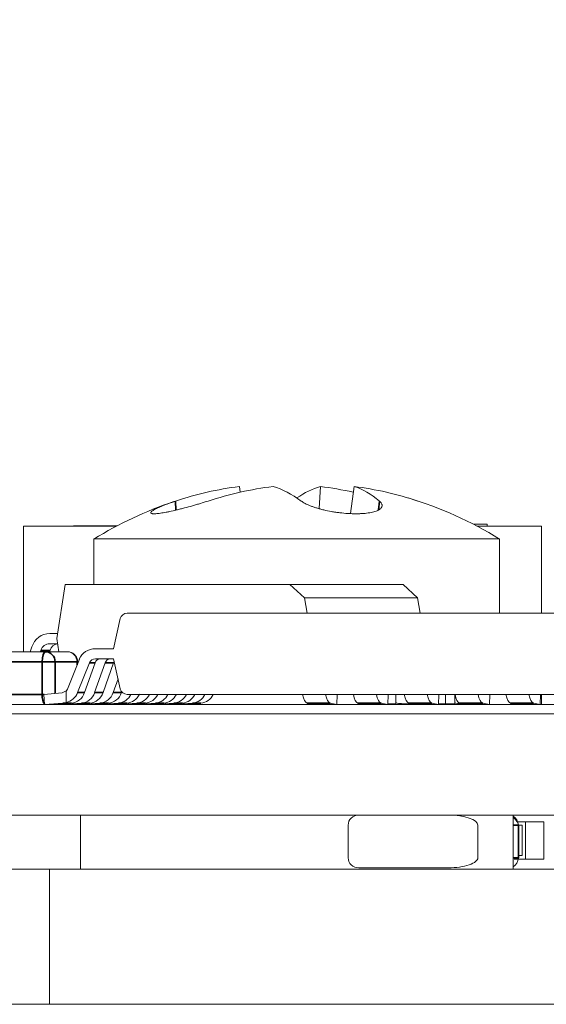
# Model space of a CAD drawing. Header units: millimetres. Extents: x 4 to 1188, y 1 to 840.
# Tile 213 of 256: x 679.55 to 680.59, y 417.58 to 419.52. Entities that reach past the tile are written whole.
import ezdxf

# ---------------------------------------------------------------- set-up
doc = ezdxf.new("R2010")
doc.units = ezdxf.units.MM
doc.layers.add('1', color=7, linetype='Continuous')
doc.styles.add('Arial Unicode MS', font='Arial Unicode MS')
doc.dimstyles.get("Standard").update_dxf_attribs({"dimtxt": 0.18, "dimasz": 0.18, "dimexe": 0.18, "dimexo": 0.0625, "dimgap": 0.09, "dimtad": 0, "dimtih": 1, "dimtoh": 1, "dimdec": 4, "dimzin": 0, "dimdsep": 46, "dimtxsty": 'Standard', "dimcen": 0.09, "dimadec": 0, "dimazin": 0, "dimtfac": 1, "dimtdec": 4, "dimtofl": 0, "dimtmove": 0, "dimatfit": 3, "dimfxl": 0, "dimtolj": 1, "dimtzin": 0, "dimarcsym": 0})

# ---------------------------------------------------------------- blocks, each defined once
blk = doc.blocks.new('_U30')
at = {"layer": '1', "color": 18, "lineweight": 35}
for p, q in [((692.9592, 533.0864), (641.2295, 533.0864)), ((643.2295, 533.0864), (643.2295, 331.7513)), ((725.4264, 331.7513), (641.2295, 331.7513))]:
    blk.add_line(p, q, dxfattribs=at)
at = {"layer": '1', "color": 18, "lineweight": 70}
for points in [[(643.2295, 533.0864), (644.0054, 529.5864), (642.4535, 529.5864)], [(643.2295, 331.7513), (642.4535, 335.2513), (644.0054, 335.2513)]]:
    blk.add_solid(points, dxfattribs=at)
at = {"layer": '1', "color": 18, "linetype": 'Continuous', "lineweight": 13, "insert": (642.7766, 428.0421), "char_height": 3, "attachment_point": 7, "rotation": 90, "line_spacing_factor": 1.047437, "style": 'Arial Unicode MS'}
blk.add_mtext('\\fArial Unicode MS|b0|i0;\\W1.0000;1510', dxfattribs=at)

msp = doc.modelspace()

# ---------------------------------------------------------------- hatches: boundary and pattern name
at = {"layer": '1', "linetype": 'Continuous', "lineweight": 35}
h = msp.add_hatch(dxfattribs=at)
h.set_pattern_fill('ANSI31', color=154, scale=1.55, angle=-2.13e-14, style=0)
h.paths.add_polyline_path([(682.7292, 417.952), (682.5613, 417.952), (682.5613, 417.7026), (681.8974, 417.7026), (681.8974, 417.952), (674.5152, 417.952), (674.5152, 418.152), (674.905, 418.152), (674.905, 418.952), (676.6279, 418.952), (676.6279, 418.152), (682.7292, 418.152)], flags=0)
h = msp.add_hatch(dxfattribs=at)
h.set_pattern_fill('ANSI31', color=154, scale=1.55, angle=29.9848, style=0)
h.paths.add_polyline_path([(673.5022, 417.952), (673.5022, 418.1704), (675.1711, 418.1704), (675.1711, 417.952)], flags=0)
h.paths.add_polyline_path([(675.3035, 417.952), (675.3035, 418.1704), (682.7292, 418.1704), (682.7292, 417.952)], flags=0)
h.paths.add_polyline_path([(672.566, 417.952), (672.566, 418.1704), (673.1466, 418.1704), (673.1466, 417.952)], flags=0)

# ---------------------------------------------------------------- linework, layer by layer
at = {"layer": '1', "color": 154, "linetype": 'Continuous', "lineweight": 13}
for p, q in [((679.9839, 418.5894), (679.9823, 418.6005)), ((680.1396, 418.557), (680.1421, 418.6005)), ((680.2011, 418.5472), (680.2084, 418.6005)), ((679.7401, 418.5226), (679.5563, 418.5226)), ((679.5563, 418.5226), (679.5563, 418.2744)), ((679.6554, 418.5226), (679.6554, 418.5228)), ((679.6554, 418.5228), (679.7405, 418.5228)), ((680.4707, 418.526), (680.4441, 418.526)), ((680.5778, 418.5226), (680.4506, 418.5226)), ((680.4707, 418.526), (680.4707, 418.5226)), ((680.5778, 418.5226), (680.5778, 418.3504)), ((679.6953, 418.4971), (679.6953, 418.4071)), ((680.4953, 418.4971), (679.6953, 418.4971)), ((680.4953, 418.3504), (680.4953, 418.4971)), ((679.6222, 418.3004), (679.6387, 418.4071)), ((679.8617, 418.4071), (679.6387, 418.4071)), ((679.6387, 418.4071), (680.082, 418.4071)), ((680.305, 418.4071), (679.8617, 418.4071)), ((680.0123, 418.4071), (680.0923, 418.4071)), ((680.082, 418.4071), (680.305, 418.4071)), ((680.1108, 418.3808), (680.082, 418.4071)), ((680.305, 418.4071), (680.3338, 418.3808)), ((680.1108, 418.3808), (680.1156, 418.3504)), ((680.3338, 418.3808), (680.1108, 418.3808)), ((680.3386, 418.3504), (680.3338, 418.3808)), ((679.7612, 418.3504), (680.6998, 418.3504)), ((679.7612, 418.3504), (680.0339, 418.3504)), ((680.0339, 418.3504), (680.8627, 418.3504)), ((679.7339, 418.2804), (679.7474, 418.3398)), ((679.6237, 418.3104), (679.6082, 418.3104)), ((679.6082, 418.3104), (679.6237, 418.3104)), ((679.5729, 418.2841), (679.5696, 418.2744)), ((679.6237, 418.2904), (679.6082, 418.2904)), ((679.6237, 418.2904), (679.6082, 418.2904)), ((679.6262, 418.2744), (679.6222, 418.3004)), ((679.6, 418.2744), (679.387, 418.2744)), ((679.5906, 418.2772), (679.5896, 418.2744)), ((679.6433, 418.2744), (679.6, 418.2744)), ((679.6078, 418.2744), (679.6088, 418.2772)), ((679.6984, 418.2804), (679.7339, 418.2804)), ((679.6984, 418.2804), (679.7082, 418.2804)), ((679.7339, 418.2804), (679.7082, 418.2804)), ((679.643, 418.2008), (679.6666, 418.2596)), ((679.6865, 418.2526), (679.663, 418.1938)), ((679.6633, 418.2514), (679.6633, 418.2544)), ((679.6769, 418.1938), (679.6977, 418.2526)), ((679.6968, 418.1938), (679.7176, 418.2526)), ((679.7339, 418.2604), (679.6984, 418.2604)), ((679.7082, 418.2604), (679.6984, 418.2604)), ((679.7134, 418.1938), (679.7342, 418.2526)), ((679.7474, 418.201), (679.7339, 418.2604)), ((679.7352, 418.2548), (679.7342, 418.2526)), ((679.7333, 418.1938), (679.7429, 418.2208)), ((679.633, 418.1931), (679.5964, 418.1903)), ((679.5964, 418.1903), (679.5977, 418.1704)), ((679.633, 418.1931), (679.6405, 418.197)), ((679.6405, 418.1743), (679.6405, 418.197)), ((679.7499, 418.1938), (679.7504, 418.1952)), ((680.6998, 418.1904), (679.7612, 418.1904)), ((680.1751, 418.1903), (680.1747, 418.1704)), ((680.1749, 418.1904), (680.1751, 418.1903)), ((680.2754, 418.1903), (680.2749, 418.1704)), ((680.2751, 418.1904), (680.2754, 418.1903)), ((680.2909, 418.1719), (680.2909, 418.1904)), ((680.3756, 418.1903), (680.3751, 418.1704)), ((680.3754, 418.1904), (680.3756, 418.1903)), ((680.3885, 418.1904), (680.3885, 418.1719)), ((680.4068, 418.1719), (680.4068, 418.1904)), ((680.4758, 418.1903), (680.4754, 418.1704)), ((680.4756, 418.1904), (680.4758, 418.1903)), ((680.5761, 418.1903), (680.5756, 418.1704)), ((680.5758, 418.1904), (680.5761, 418.1903)), ((680.5778, 418.1904), (680.5778, 418.1704)), ((675.3035, 418.1704), (682.7292, 418.1704)), ((679.5977, 418.1704), (679.6343, 418.1731)), ((679.6143, 418.1704), (679.6509, 418.1731)), ((679.6341, 418.1719), (679.6342, 418.1704)), ((679.6342, 418.1704), (679.6708, 418.1731)), ((679.6343, 418.1731), (679.6405, 418.1743)), ((679.6508, 418.1704), (679.6874, 418.1731)), ((679.6687, 418.1717), (679.6687, 418.1704)), ((679.6706, 418.1719), (679.6707, 418.1704)), ((679.6707, 418.1704), (679.7073, 418.1731)), ((679.6872, 418.1704), (679.7238, 418.1731)), ((679.707, 418.1719), (679.7071, 418.1704)), ((679.7071, 418.1704), (679.7437, 418.1731)), ((679.7237, 418.1704), (679.7603, 418.1731)), ((679.7435, 418.1719), (679.7436, 418.1704)), ((679.7436, 418.1704), (679.7802, 418.1731)), ((679.7602, 418.1704), (679.7968, 418.1731)), ((679.78, 418.1719), (679.7801, 418.1704)), ((679.7801, 418.1704), (679.8167, 418.1731)), ((679.7967, 418.1704), (679.8333, 418.1731)), ((679.8165, 418.1719), (679.8166, 418.1704)), ((679.8166, 418.1704), (679.8532, 418.1731)), ((679.8332, 418.1704), (679.8698, 418.1731)), ((679.853, 418.1719), (679.8531, 418.1704)), ((679.8531, 418.1704), (679.8897, 418.1731)), ((679.8697, 418.1704), (679.9062, 418.1731)), ((680.1291, 418.1704), (680.1158, 418.1731)), ((680.1747, 418.1704), (680.1613, 418.1731)), ((680.2293, 418.1704), (680.216, 418.1731)), ((680.2749, 418.1704), (680.2616, 418.1731)), ((680.2909, 418.1719), (680.2749, 418.1719)), ((680.322, 418.1719), (680.3018, 418.1719)), ((680.3296, 418.1704), (680.3162, 418.1731)), ((680.3751, 418.1704), (680.3618, 418.1731)), ((680.3885, 418.1719), (680.3752, 418.1719)), ((680.4068, 418.1719), (680.3885, 418.1719)), ((680.4298, 418.1704), (680.4165, 418.1731)), ((680.4222, 418.1719), (680.4176, 418.1719)), ((680.4754, 418.1704), (680.462, 418.1731)), ((680.53, 418.1704), (680.5167, 418.1731)), ((680.522, 418.1704), (680.522, 418.172)), ((680.5756, 418.1704), (680.5623, 418.1731)), ((676.6279, 418.152), (682.7292, 418.152)), ((681.8974, 417.952), (674.5152, 417.952)), ((682.7292, 417.952), (675.3035, 417.952)), ((679.6687, 417.952), (679.6687, 417.8453)), ((680.218, 417.952), (680.394, 417.952)), ((680.218, 417.952), (680.2386, 417.952)), ((680.522, 417.8453), (680.522, 417.952)), ((680.5299, 417.9386), (680.5451, 417.9386)), ((680.5463, 417.9386), (680.5299, 417.9386)), ((680.5451, 417.9386), (680.5827, 417.9386)), ((680.5827, 417.9386), (680.5463, 417.9386)), ((680.5463, 417.9386), (680.5463, 417.8653)), ((680.5827, 417.8653), (680.5827, 417.9386)), ((680.1968, 417.868), (680.1968, 417.932)), ((680.4524, 417.932), (680.4524, 417.868)), ((680.5336, 417.868), (680.5336, 417.932)), ((680.5336, 417.932), (680.54, 417.932)), ((680.54, 417.932), (680.5336, 417.932)), ((680.54, 417.872), (680.54, 417.932)), ((680.54, 417.872), (680.54, 417.932)), ((680.5243, 417.8653), (680.5463, 417.8653)), ((680.5336, 417.872), (680.54, 417.872)), ((680.5336, 417.872), (680.54, 417.872)), ((680.5463, 417.8653), (680.5827, 417.8653)), ((678.7563, 417.8453), (679.6076, 417.8453)), ((679.6076, 417.8453), (679.6076, 417.5786)), ((680.4204, 417.8453), (679.6077, 417.8453)), ((680.394, 417.848), (680.218, 417.848)), ((680.4204, 417.8453), (680.522, 417.8453)), ((680.6998, 417.8453), (680.522, 417.8453)), ((679.6076, 417.5786), (678.7563, 417.5786)), ((680.6998, 417.5786), (679.6077, 417.5786))]:
    msp.add_line(p, q, dxfattribs=at)
at = {"layer": '1', "color": 154, "linetype": 'Continuous', "lineweight": 35}
for p, q in [((679.8572, 418.5542), (679.8565, 418.572)), ((680.2566, 418.5546), (680.2583, 418.572)), ((679.6088, 418.2772), (679.5906, 418.2772)), ((679.3801, 418.2544), (679.5931, 418.2544)), ((679.5931, 418.2544), (679.6187, 418.2544)), ((679.5931, 418.2544), (679.5931, 418.1904)), ((679.6187, 418.2544), (679.6621, 418.2544)), ((679.6187, 418.192), (679.6187, 418.2544)), ((679.6621, 418.2544), (679.6633, 418.2544)), ((679.6621, 418.2544), (679.6621, 418.2484)), ((679.6977, 418.2526), (679.6865, 418.2526)), ((679.7342, 418.2526), (679.7176, 418.2526)), ((679.5931, 418.1904), (679.3801, 418.1904)), ((679.597, 418.1904), (679.5931, 418.1904)), ((679.6769, 418.1938), (679.663, 418.1938)), ((679.7134, 418.1938), (679.6968, 418.1938)), ((679.7499, 418.1938), (679.7333, 418.1938)), ((679.6343, 418.1731), (679.6509, 418.1731)), ((679.6708, 418.1731), (679.6874, 418.1731)), ((679.7073, 418.1731), (679.7238, 418.1731)), ((679.7437, 418.1731), (679.7603, 418.1731)), ((679.7802, 418.1731), (679.7968, 418.1731)), ((679.8167, 418.1731), (679.8333, 418.1731)), ((679.8532, 418.1731), (679.8698, 418.1731)), ((679.8897, 418.1731), (679.9062, 418.1731)), ((680.1158, 418.1731), (680.1613, 418.1731)), ((680.216, 418.1731), (680.2616, 418.1731)), ((680.3162, 418.1731), (680.3618, 418.1731)), ((680.4165, 418.1731), (680.462, 418.1731)), ((680.5167, 418.1731), (680.5623, 418.1731)), ((680.522, 417.932), (680.5324, 417.932)), ((680.5336, 417.932), (680.5324, 417.932)), ((680.5324, 417.932), (680.5324, 417.868)), ((680.5324, 417.868), (680.522, 417.868)), ((680.5336, 417.868), (680.5324, 417.868))]:
    msp.add_line(p, q, dxfattribs=at)
at = {"layer": '1', "color": 154, "linetype": 'Continuous', "lineweight": 13}
for start, end in [(58.3616, 73.2594), (108.5523, 121.6384)]:
    msp.add_arc((680.0953, 417.8478), 0.7625, start, end, dxfattribs=at)
for centre, major_axis, ratio, start_param, end_param in [((680.0925, 417.8471), (0.2018, -0.7353), 0.918668, 3.008342, 3.192828), ((680.0981, 417.8471), (0.2018, 0.7353), 0.918668, 0.360604, 0.545091), ((680.0886, 417.8471), (0.0862, -0.7576), 0.380951, 2.800111, 2.984598), ((680.1021, 417.8471), (0.0862, 0.7576), 0.380951, 0.156995, 0.312644), ((680.0925, 417.8471), (0.2018, -0.7353), 0.918668, 2.688517, 2.780988), ((680.0981, 417.8471), (0.2018, 0.7353), 0.918668, 6.231949, 6.416436), ((680.1021, 417.8471), (0.0862, 0.7576), 0.380951, 6.02834, 6.212827), ((679.7612, 418.3371), (-0.0142, 0), 0.939693, 4.712389, 6.073746), ((679.6082, 418.2704), (0, 0.04), 0.939693, 0, 1.22173), ((679.6082, 418.2704), (0, 0.02), 0.939693, 0, 1.22173), ((679.6265, 418.2704), (0, 0.02), 0.939693, 0.145042, 1.22173), ((679.6433, 418.2544), (0, -0.02), 0.939693, 1.570796, 3.141593), ((679.6984, 418.2484), (0.0341, 0), 0.939693, 1.570796, 2.782237), ((679.6984, 418.2484), (0.0128, 0), 0.939693, 1.570796, 2.782237), ((679.7082, 418.2484), (0, 0.012), 0.939693, 0, 1.211441), ((679.7281, 418.2484), (0, 0.012), 0.939693, 0, 1.211441), ((679.6311, 418.205), (0.0128, 0), 0.939693, 5.547037, 5.92383), ((679.6311, 418.205), (0.0341, 0), 0.939693, 4.993994, 5.92383), ((679.6488, 418.205), (0, -0.032), 0.939693, 0.069813, 1.211441), ((679.6687, 418.205), (0, -0.032), 0.939693, 0.069813, 1.211441), ((679.6853, 418.205), (0, -0.032), 0.939693, 0.069813, 1.211441), ((679.7052, 418.205), (0, -0.032), 0.939693, 0.069813, 1.211441), ((679.7217, 418.205), (0, -0.032), 0.939693, 0.069813, 1.211441), ((679.7416, 418.205), (0, -0.032), 0.939693, 0.069813, 1.095423), ((679.7612, 418.2037), (0.0142, 0), 0.939693, 3.351032, 4.712389), ((679.7582, 418.205), (0, -0.032), 0.939693, 0.069813, 1.1103), ((679.7781, 418.205), (0, -0.032), 0.939693, 0.069813, 1.095423), ((679.7947, 418.205), (0, -0.032), 0.939693, 0.069813, 1.093711), ((679.8146, 418.205), (0, -0.032), 0.939693, 0.069813, 1.095423), ((679.8312, 418.205), (0, -0.032), 0.939693, 0.069813, 1.093711), ((679.8511, 418.205), (0, -0.032), 0.939693, 0.069813, 1.095423), ((679.8677, 418.205), (0, -0.032), 0.939693, 0.069813, 1.095423), ((679.8876, 418.205), (0, -0.032), 0.939693, 0.069813, 1.095423), ((679.9041, 418.205), (0, -0.032), 0.939693, 0.069813, 1.093711), ((680.1165, 418.205), (0, -0.032), 0.34202, 5.187762, 6.213372), ((680.1621, 418.205), (0, -0.032), 0.34202, 5.187762, 6.213372), ((680.2168, 418.205), (0, -0.032), 0.34202, 5.187762, 6.213372), ((680.2623, 418.205), (0, -0.032), 0.34202, 5.187762, 6.213372), ((680.317, 418.205), (0, -0.032), 0.34202, 5.187762, 6.213372), ((680.3626, 418.205), (0, -0.032), 0.34202, 5.187762, 6.213372), ((680.4172, 418.205), (0, -0.032), 0.34202, 5.187762, 6.213372), ((680.4628, 418.205), (0, -0.032), 0.34202, 5.187762, 6.213372), ((680.5175, 418.205), (0, -0.032), 0.34202, 5.187762, 6.213372), ((680.563, 418.205), (0, -0.032), 0.34202, 5.187762, 6.213372), ((680.3018, 418.2053), (0, 0.0333), 0.939693, 2.787539, 3.141593), ((680.4176, 418.2053), (0, 0.0333), 0.939693, 2.787539, 3.141593), ((680.218, 417.932), (0.0213, 0), 0.939693, 1.570796, 3.141592), ((680.394, 417.932), (0.0585, 0), 0.34202, 0, 1.570796), ((680.5136, 417.932), (0, -0.02), 0.939693, 1.570796, 2.678969), ((680.218, 417.868), (-0.0213, 0), 0.939693, 0, 1.570796), ((680.394, 417.868), (-0.0585, 0), 0.34202, 1.570796, 3.141593), ((680.5136, 417.868), (0, -0.02), 0.939693, 0.462624, 1.570796)]:
    msp.add_ellipse(centre, major_axis=major_axis, ratio=ratio, start_param=start_param, end_param=end_param, dxfattribs=at)
at = {"layer": '1', "color": 154, "linetype": 'Continuous', "lineweight": 35}
for centre, major_axis, ratio, start_param, end_param in [((679.6, 418.2544), (0, -0.02), 0.34202, 3.141593, 4.712389), ((679.6, 418.2544), (0, 0.02), 0.939693, 4.712389, 6.283185), ((679.6, 418.1904), (0, -0.02), 0.34202, 4.712389, 5.933879)]:
    msp.add_ellipse(centre, major_axis=major_axis, ratio=ratio, start_param=start_param, end_param=end_param, dxfattribs=at)
at = {"layer": '1', "color": 154, "linetype": 'Continuous', "lineweight": 13}
for points, knots in [([(679.9204, 418.572), (679.9155, 418.5703), (679.9104, 418.5688), (679.9027, 418.5664), (679.9001, 418.5656), (679.8962, 418.5645), (679.8949, 418.5641), (679.8922, 418.5633), (679.8909, 418.5629), (679.8843, 418.5611), (679.879, 418.5596), (679.8713, 418.5576), (679.8687, 418.5569), (679.8636, 418.5556), (679.8611, 418.555), (679.8537, 418.5532), (679.849, 418.5522), (679.8423, 418.5508), (679.8401, 418.5503), (679.8358, 418.5495), (679.8338, 418.5492), (679.8281, 418.5482), (679.8246, 418.5477), (679.82, 418.5472), (679.8186, 418.547), (679.816, 418.5469), (679.8137, 418.5468), (679.8118, 418.5469), (679.8106, 418.547), (679.8102, 418.547), (679.8096, 418.5472), (679.8093, 418.5472), (679.8079, 418.5477), (679.8074, 418.5482), (679.8074, 418.5491), (679.8075, 418.5495), (679.8079, 418.5501), (679.8081, 418.5503), (679.8085, 418.5508), (679.8087, 418.551), (679.81, 418.5522), (679.8115, 418.5532), (679.8145, 418.555), (679.8157, 418.5556), (679.8182, 418.5569), (679.8209, 418.5582), (679.8239, 418.5596), (679.8272, 418.5611), (679.829, 418.5618), (679.8345, 418.5641), (679.8385, 418.5656), (679.8449, 418.568), (679.8471, 418.5687), (679.8517, 418.5703), (679.854, 418.5711), (679.8565, 418.572)], [0, 0, 0, 0, 0.0625, 0.0625, 0.09375, 0.09375, 0.109375, 0.109375, 0.125, 0.125, 0.1875, 0.1875, 0.21875, 0.21875, 0.25, 0.25, 0.3125, 0.3125, 0.34375, 0.34375, 0.375, 0.375, 0.4375, 0.4375, 0.46875, 0.46875, 0.5, 0.53125, 0.53125, 0.546875, 0.546875, 0.5625, 0.5625, 0.625, 0.625, 0.65625, 0.65625, 0.671875, 0.671875, 0.6875, 0.6875, 0.75, 0.75, 0.78125, 0.78125, 0.8125, 0.84375, 0.84375, 0.875, 0.875, 0.9375, 0.9375, 0.96875, 0.96875, 1, 1, 1, 1]), ([(680.2583, 418.572), (680.2601, 418.5703), (680.2615, 418.5688), (680.2629, 418.5664), (680.2632, 418.5656), (680.2635, 418.5645), (680.2636, 418.5641), (680.2637, 418.5633), (680.2637, 418.5629), (680.2636, 418.5611), (680.263, 418.5596), (680.2614, 418.5576), (680.2607, 418.5569), (680.2591, 418.5556), (680.2582, 418.555), (680.2551, 418.5532), (680.2526, 418.5522), (680.2481, 418.5508), (680.2465, 418.5503), (680.243, 418.5495), (680.2412, 418.5492), (680.2354, 418.5482), (680.2312, 418.5477), (680.2244, 418.5472), (680.222, 418.547), (680.2172, 418.5469), (680.2122, 418.5468), (680.2071, 418.5469), (680.2032, 418.547), (680.2019, 418.547), (680.1992, 418.5472), (680.1979, 418.5472), (680.1911, 418.5477), (680.1857, 418.5482), (680.1775, 418.5491), (680.1748, 418.5495), (680.1708, 418.5501), (680.1694, 418.5503), (680.1667, 418.5508), (680.1654, 418.551), (680.1588, 418.5522), (680.1536, 418.5532), (680.1462, 418.555), (680.1437, 418.5556), (680.139, 418.5569), (680.1344, 418.5582), (680.1301, 418.5596), (680.126, 418.5611), (680.124, 418.5618), (680.1183, 418.5641), (680.1149, 418.5656), (680.1103, 418.568), (680.1089, 418.5687), (680.1063, 418.5703), (680.1051, 418.5711), (680.104, 418.572)], [0, 0, 0, 0, 0.0625, 0.0625, 0.09375, 0.09375, 0.109375, 0.109375, 0.125, 0.125, 0.1875, 0.1875, 0.21875, 0.21875, 0.25, 0.25, 0.3125, 0.3125, 0.34375, 0.34375, 0.375, 0.375, 0.4375, 0.4375, 0.46875, 0.46875, 0.5, 0.53125, 0.53125, 0.546875, 0.546875, 0.5625, 0.5625, 0.625, 0.625, 0.65625, 0.65625, 0.671875, 0.671875, 0.6875, 0.6875, 0.75, 0.75, 0.78125, 0.78125, 0.8125, 0.84375, 0.84375, 0.875, 0.875, 0.9375, 0.9375, 0.96875, 0.96875, 1, 1, 1, 1]), ([(679.6633, 418.2544), (679.6632, 418.2572), (679.6625, 418.2611), (679.6594, 418.2666), (679.6551, 418.271), (679.6492, 418.2739), (679.6451, 418.2742), (679.6433, 418.2741)], [0, 0, 0, 0, 0.253366, 0.387176, 0.600495, 0.82961, 1, 1, 1, 1]), ([(680.5332, 417.932), (680.533, 417.9325), (680.5325, 417.9338), (680.5314, 417.9362), (680.5298, 417.9389), (680.5278, 417.9417), (680.5254, 417.9445), (680.5234, 417.9463), (680.5222, 417.9472), (680.5221, 417.9473)], [0, 0, 0, 0, 0.143281, 0.294589, 0.453682, 0.61988, 0.792158, 0.969222, 1, 1, 1, 1])]:
    msp.add_open_spline(points, degree=3, knots=knots, dxfattribs=at)

# ---------------------------------------------------------------- dimensions: what is measured, and where the dimension line sits
at = {"layer": '1', "color": 18, "linetype": 'Continuous', "lineweight": 13}
dim = msp.add_linear_dim(base=(643.2295, 331.7513), p1=(728.4268, 533.0864), p2=(726.4264, 331.7513), angle=90, dimstyle='Standard', override={"dimtxt": 3, "dimasz": 3.5, "dimexe": 2, "dimexo": 1, "dimgap": 1.5, "dimtad": 1, "dimtih": 0, "dimtoh": 0, "dimdec": 0, "dimlfac": 7.5, "dimzin": 8, "dimdsep": 44, "dimlunit": 2, "dimtxsty": 'Arial Unicode MS', "dimsah": 1, "dimse1": 0, "dimse2": 0, "dimsd1": 0, "dimsd2": 0, "dimclrd": 18, "dimclre": 18, "dimclrt": 18, "dimtol": 0, "dimtm": -0.1, "dimtfac": 0.666667, "dimtdec": 2, "dimtofl": 1, "dimtmove": 0, "dimtzin": 8, "dimlwd": 35, "dimlwe": 35}, dxfattribs=at)
dim.commit()
dim.dimension.update_dxf_attribs({"geometry": '_U30', "text_midpoint": (643.2295, 432.4188), "dimtype": 160})

doc.saveas('drawing.dxf')
